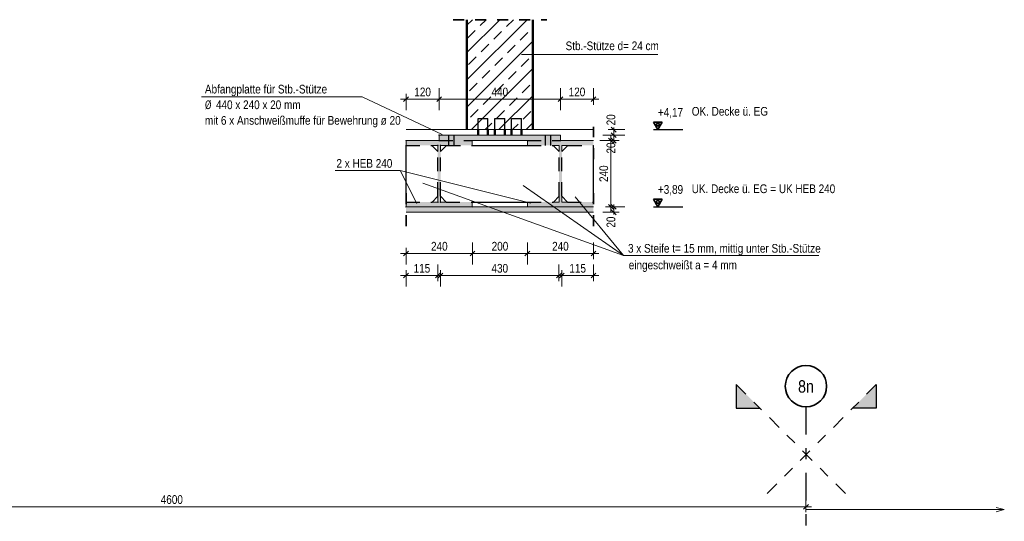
# Model space of a CAD drawing. Header units: millimetres. Extents: x 0 to 34.7, y 0 to 23.8.
# Tile 16 of 22: x 11.9 to 20.8, y 5.4 to 9.9. Entities that reach past the tile are written whole.
import ezdxf
from ezdxf.enums import TextEntityAlignment as Align

# ---------------------------------------------------------------- set-up
doc = ezdxf.new("R2010")
doc.units = ezdxf.units.MM
for name, pattern in [('DASHDOT', [1, 0.5, -0.25, 0, -0.25]), ('DASHDOTX2', [2, 1, -0.5, 0, -0.5]), ('HIDDEN', [0.375, 0.25, -0.125]), ('HIDDENX2', [0.75, 0.5, -0.25])]:
    doc.linetypes.add(name, pattern=pattern)
for name, color, linetype, lineweight in [('Ansichtskanten', 7, 'Continuous', 20), ('Geschnittene Kanten', 7, 'Continuous', 20), ('Schraffur', 7, 'Continuous', 20), ('Verdeckte Kanten', 7, 'Continuous', 20)]:
    doc.layers.add(name, color=color, linetype=linetype, lineweight=lineweight)
doc.styles.add('Arial Narrow', font='ARIALN.TTF')
doc.styles.add('msoutlook', font='msoutlook', dxfattribs={"width": 0.7, "oblique": 1.570796})
doc.dimstyles.new('Arch_Strakon_dimstyle', dxfattribs={"dimtxt": 7.875, "dimasz": 1, "dimexe": 1.25, "dimexo": 0.0625, "dimgap": 1, "dimtad": 0, "dimzin": 12, "dimdsep": 46, "dimtxsty": 'Arial Narrow', "dimblk": 'Arrowhead_Tick', "dimsah": 1, "dimcen": 0, "dimse1": 1, "dimse2": 1, "dimclrd": 6, "dimclrt": 2, "dimazin": 0, "dimtfac": 1, "dimtdec": 4, "dimtmove": 0, "dimatfit": 3, "dimldrblk": 'NONE', "dimfxl": 1, "dimtvp": 1, "dimtolj": 1, "dimtzin": 0, "dimlwd": 13, "dimarcsym": 2})

# ---------------------------------------------------------------- blocks, each defined once
blk = doc.blocks.new('Arrowhead_Tick')
at = {"color": 0, "linetype": 'Continuous', "lineweight": -2, "ltscale": 0.4}
for p, q in [((0, 10), (0, -5)), ((-1, 0), (0, 0)), ((5, 0), (0, 0))]:
    blk.add_line(p, q, dxfattribs=at)
at = {"color": 2, "linetype": 'Continuous', "lineweight": 35, "ltscale": 0.4}
blk.add_line((2.21, 2.21), (-2.21, -2.21), dxfattribs=at)
blk = doc.blocks.new('*D79')
at = {"color": 6, "linetype": 'Continuous', "lineweight": 13}
blk.add_line((15.4164, 7.8234), (15.9991, 7.8234), dxfattribs=at)
at = {"layer": 'Defpoints', "color": 0}
for p in [(15.4064, 8.8473), (16.0091, 8.8048), (16.0091, 7.8234)]:
    blk.add_point(p, dxfattribs=at)
at = {"color": 6, "lineweight": 13, "xscale": 0.01, "yscale": 0.01, "zscale": 0.01}
for p, rotation in [((15.4064, 7.8234), 179.9999999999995), ((16.0091, 7.8234), 359.9999999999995)]:
    blk.add_blockref('Arrowhead_Tick', p, dxfattribs=dict(at, rotation=rotation))
at = {"color": 2, "lineweight": -2, "insert": (15.7078, 7.8886), "char_height": 0.07875, "attachment_point": 5, "style": 'Arial Narrow'}
blk.add_mtext('\\A1;240', dxfattribs=at)
blk = doc.blocks.new('_None')
blk = doc.blocks.new('*D80')
at = {"color": 6, "linetype": 'Continuous', "lineweight": 13}
blk.add_line((16.0191, 7.8234), (16.4961, 7.8234), dxfattribs=at)
at = {"layer": 'Defpoints', "color": 0}
for p in [(16.0091, 8.8048), (16.5061, 8.2473), (16.5061, 7.8234)]:
    blk.add_point(p, dxfattribs=at)
at = {"color": 6, "lineweight": 13, "xscale": 0.01, "yscale": 0.01, "zscale": 0.01, "rotation": 180}
blk.add_blockref('Arrowhead_Tick', (16.0091, 7.8234), dxfattribs=at)
at = {"color": 6, "lineweight": 13, "xscale": 0.01, "yscale": 0.01, "zscale": 0.01}
blk.add_blockref('Arrowhead_Tick', (16.5061, 7.8234), dxfattribs=at)
at = {"color": 2, "lineweight": -2, "insert": (16.2576, 7.8886), "char_height": 0.07875, "attachment_point": 5, "style": 'Arial Narrow'}
blk.add_mtext('\\A1;200', dxfattribs=at)
blk = doc.blocks.new('*D81')
at = {"color": 6, "linetype": 'Continuous', "lineweight": 13}
blk.add_line((16.5161, 7.8234), (17.0953, 7.8234), dxfattribs=at)
at = {"layer": 'Defpoints', "color": 0}
for p in [(16.5061, 8.2473), (17.1053, 8.2473), (17.1053, 7.8234)]:
    blk.add_point(p, dxfattribs=at)
at = {"color": 6, "lineweight": 13, "xscale": 0.01, "yscale": 0.01, "zscale": 0.01, "rotation": 180}
blk.add_blockref('Arrowhead_Tick', (16.5061, 7.8234), dxfattribs=at)
at = {"color": 6, "lineweight": 13, "xscale": 0.01, "yscale": 0.01, "zscale": 0.01}
blk.add_blockref('Arrowhead_Tick', (17.1053, 7.8234), dxfattribs=at)
at = {"color": 2, "lineweight": -2, "insert": (16.8057, 7.8886), "char_height": 0.07875, "attachment_point": 5, "style": 'Arial Narrow'}
blk.add_mtext('\\A1;240', dxfattribs=at)
blk = doc.blocks.new('*D82')
at = {"color": 6, "linetype": 'Continuous', "lineweight": 13}
for p, q in [((17.2892, 8.2573), (17.2892, 8.2673)), ((17.2892, 8.1973), (17.2892, 8.2473)), ((17.2892, 8.1873), (17.2892, 8.1773))]:
    blk.add_line(p, q, dxfattribs=at)
at = {"layer": 'Defpoints', "color": 0}
for p in [(17.1053, 8.2473), (17.2892, 8.2473), (17.1053, 8.1973)]:
    blk.add_point(p, dxfattribs=at)
at = {"color": 6, "lineweight": 13, "xscale": 0.01, "yscale": 0.01, "zscale": 0.01}
for p, rotation in [((17.2892, 8.1973), 90), ((17.2892, 8.2473), 270)]:
    blk.add_blockref('Arrowhead_Tick', p, dxfattribs=dict(at, rotation=rotation))
at = {"color": 2, "lineweight": -2, "insert": (17.2642, 8.1083), "char_height": 0.07875, "attachment_point": 5, "rotation": 90, "style": 'Arial Narrow'}
blk.add_mtext('\\A1;20', dxfattribs=at)
blk = doc.blocks.new('*D83')
at = {"color": 6, "linetype": 'Continuous', "lineweight": 13}
blk.add_line((17.2642, 8.2573), (17.2642, 8.8373), dxfattribs=at)
at = {"layer": 'Defpoints', "color": 0}
for p in [(17.1053, 8.8473), (17.2642, 8.8473), (17.1053, 8.2473)]:
    blk.add_point(p, dxfattribs=at)
at = {"color": 6, "lineweight": 13, "xscale": 0.01, "yscale": 0.01, "zscale": 0.01}
for p, rotation in [((17.2642, 8.8473), 90), ((17.2642, 8.2473), 270)]:
    blk.add_blockref('Arrowhead_Tick', p, dxfattribs=dict(at, rotation=rotation))
at = {"color": 2, "lineweight": -2, "insert": (17.199, 8.5473), "char_height": 0.07875, "attachment_point": 5, "rotation": 90, "style": 'Arial Narrow'}
blk.add_mtext('\\A1;240', dxfattribs=at)
blk = doc.blocks.new('*D84')
at = {"color": 6, "linetype": 'Continuous', "lineweight": 13}
for p, q in [((17.2892, 8.9073), (17.2892, 8.9173)), ((17.2892, 8.8473), (17.2892, 8.8973)), ((17.2892, 8.8373), (17.2892, 8.8273))]:
    blk.add_line(p, q, dxfattribs=at)
at = {"layer": 'Defpoints', "color": 0}
for p in [(16.8064, 8.8973), (17.1053, 8.8473), (17.2892, 8.8973)]:
    blk.add_point(p, dxfattribs=at)
at = {"color": 6, "lineweight": 13, "xscale": 0.01, "yscale": 0.01, "zscale": 0.01}
for p, rotation in [((17.2892, 8.8473), 90), ((17.2892, 8.8973), 270)]:
    blk.add_blockref('Arrowhead_Tick', p, dxfattribs=dict(at, rotation=rotation))
at = {"color": 2, "lineweight": -2, "insert": (17.2642, 8.7806), "char_height": 0.07875, "attachment_point": 5, "rotation": 90, "style": 'Arial Narrow'}
blk.add_mtext('\\A1;20', dxfattribs=at)
blk = doc.blocks.new('*D85')
at = {"color": 6, "linetype": 'Continuous', "lineweight": 13}
for p, q in [((17.2892, 8.9572), (17.2892, 8.9672)), ((17.2892, 8.8973), (17.2892, 8.9472)), ((17.2892, 8.8873), (17.2892, 8.8773))]:
    blk.add_line(p, q, dxfattribs=at)
at = {"layer": 'Defpoints', "color": 0}
for p in [(16.5571, 8.9472), (17.2892, 8.9472), (16.8064, 8.8973)]:
    blk.add_point(p, dxfattribs=at)
at = {"color": 6, "lineweight": 13, "xscale": 0.01, "yscale": 0.01, "zscale": 0.01}
for p, rotation in [((17.2892, 8.8973), 90), ((17.2892, 8.9472), 270)]:
    blk.add_blockref('Arrowhead_Tick', p, dxfattribs=dict(at, rotation=rotation))
at = {"color": 2, "lineweight": -2, "insert": (17.2642, 9.0362), "char_height": 0.07875, "attachment_point": 5, "rotation": 90, "style": 'Arial Narrow'}
blk.add_mtext('\\A1;20', dxfattribs=at)
blk = doc.blocks.new('*D86')
at = {"color": 6, "linetype": 'Continuous', "lineweight": 13}
blk.add_line((15.4164, 9.2234), (15.6964, 9.2234), dxfattribs=at)
at = {"layer": 'Defpoints', "color": 0}
for p in [(15.7064, 9.2234), (15.7064, 8.8473), (15.4064, 8.2473)]:
    blk.add_point(p, dxfattribs=at)
at = {"color": 6, "lineweight": 13, "xscale": 0.01, "yscale": 0.01, "zscale": 0.01}
blk.add_blockref('Arrowhead_Tick', (15.7064, 9.2234), dxfattribs=at)
at = {"color": 6, "lineweight": 13, "xscale": 0.01, "yscale": 0.01, "zscale": 0.01, "rotation": 180}
blk.add_blockref('Arrowhead_Tick', (15.4064, 9.2234), dxfattribs=at)
at = {"color": 2, "lineweight": -2, "insert": (15.5564, 9.2886), "char_height": 0.07875, "attachment_point": 5, "style": 'Arial Narrow'}
blk.add_mtext('\\A1;120', dxfattribs=at)
blk = doc.blocks.new('*D87')
at = {"color": 6, "linetype": 'Continuous', "lineweight": 13}
blk.add_line((16.8164, 9.2234), (17.0953, 9.2234), dxfattribs=at)
at = {"layer": 'Defpoints', "color": 0}
for p in [(17.1053, 9.2234), (16.8064, 8.8473), (17.1053, 8.1973)]:
    blk.add_point(p, dxfattribs=at)
at = {"color": 6, "lineweight": 13, "xscale": 0.01, "yscale": 0.01, "zscale": 0.01}
blk.add_blockref('Arrowhead_Tick', (17.1053, 9.2234), dxfattribs=at)
at = {"color": 6, "lineweight": 13, "xscale": 0.01, "yscale": 0.01, "zscale": 0.01, "rotation": 180}
blk.add_blockref('Arrowhead_Tick', (16.8064, 9.2234), dxfattribs=at)
at = {"color": 2, "lineweight": -2, "insert": (16.9559, 9.2886), "char_height": 0.07875, "attachment_point": 5, "style": 'Arial Narrow'}
blk.add_mtext('\\A1;120', dxfattribs=at)
blk = doc.blocks.new('*D91')
at = {"color": 6, "linetype": 'Continuous', "lineweight": 13}
blk.add_line((15.7289, 7.6234), (16.7828, 7.6234), dxfattribs=at)
at = {"layer": 'Defpoints', "color": 0}
for p in [(15.7189, 8.3448), (16.7928, 8.3448), (16.7928, 7.6234)]:
    blk.add_point(p, dxfattribs=at)
at = {"color": 6, "lineweight": 13, "xscale": 0.01, "yscale": 0.01, "zscale": 0.01}
blk.add_blockref('Arrowhead_Tick', (16.7928, 7.6234), dxfattribs=at)
at = {"color": 6, "lineweight": 13, "xscale": 0.01, "yscale": 0.01, "zscale": 0.01, "rotation": 180}
blk.add_blockref('Arrowhead_Tick', (15.7189, 7.6234), dxfattribs=at)
at = {"color": 2, "lineweight": -2, "insert": (16.2559, 7.6886), "char_height": 0.07875, "attachment_point": 5, "style": 'Arial Narrow'}
blk.add_mtext('\\A1;430', dxfattribs=at)
blk = doc.blocks.new('*D92')
at = {"color": 6, "linetype": 'Continuous', "lineweight": 13}
blk.add_line((15.4164, 7.6234), (15.6839, 7.6234), dxfattribs=at)
at = {"layer": 'Defpoints', "color": 0}
for p in [(15.6939, 8.3448), (15.4064, 8.2898), (15.6939, 7.6234)]:
    blk.add_point(p, dxfattribs=at)
at = {"color": 6, "lineweight": 13, "xscale": 0.01, "yscale": 0.01, "zscale": 0.01}
blk.add_blockref('Arrowhead_Tick', (15.6939, 7.6234), dxfattribs=at)
at = {"color": 6, "lineweight": 13, "xscale": 0.01, "yscale": 0.01, "zscale": 0.01, "rotation": 180}
blk.add_blockref('Arrowhead_Tick', (15.4064, 7.6234), dxfattribs=at)
at = {"color": 2, "lineweight": -2, "insert": (15.5501, 7.6886), "char_height": 0.07875, "attachment_point": 5, "style": 'Arial Narrow'}
blk.add_mtext('\\A1;115', dxfattribs=at)
blk = doc.blocks.new('*D93')
at = {"color": 6, "linetype": 'Continuous', "lineweight": 13}
blk.add_line((16.8286, 7.6234), (17.0953, 7.6234), dxfattribs=at)
at = {"layer": 'Defpoints', "color": 0}
for p in [(16.8186, 8.2898), (17.1053, 8.2898), (17.1053, 7.6234)]:
    blk.add_point(p, dxfattribs=at)
at = {"color": 6, "lineweight": 13, "xscale": 0.01, "yscale": 0.01, "zscale": 0.01}
blk.add_blockref('Arrowhead_Tick', (17.1053, 7.6234), dxfattribs=at)
at = {"color": 6, "lineweight": 13, "xscale": 0.01, "yscale": 0.01, "zscale": 0.01, "rotation": 180}
blk.add_blockref('Arrowhead_Tick', (16.8186, 7.6234), dxfattribs=at)
at = {"color": 2, "lineweight": -2, "insert": (16.962, 7.6886), "char_height": 0.07875, "attachment_point": 5, "style": 'Arial Narrow'}
blk.add_mtext('\\A1;115', dxfattribs=at)
blk = doc.blocks.new('*D94')
at = {"color": 6, "linetype": 'Continuous', "lineweight": 13}
blk.add_line((15.7164, 9.2234), (16.7964, 9.2234), dxfattribs=at)
at = {"layer": 'Defpoints', "color": 0}
for p in [(16.8064, 9.2234), (15.7064, 8.8973), (16.8064, 8.8973)]:
    blk.add_point(p, dxfattribs=at)
at = {"color": 6, "lineweight": 13, "xscale": 0.01, "yscale": 0.01, "zscale": 0.01}
blk.add_blockref('Arrowhead_Tick', (16.8064, 9.2234), dxfattribs=at)
at = {"color": 6, "lineweight": 13, "xscale": 0.01, "yscale": 0.01, "zscale": 0.01, "rotation": 180}
blk.add_blockref('Arrowhead_Tick', (15.7064, 9.2234), dxfattribs=at)
at = {"color": 2, "lineweight": -2, "insert": (16.2564, 9.2886), "char_height": 0.07875, "attachment_point": 5, "style": 'Arial Narrow'}
blk.add_mtext('\\A1;440', dxfattribs=at)
blk = doc.blocks.new('*D143')
at = {"color": 6, "linetype": 'Continuous', "lineweight": 13}
blk.add_line((7.5423, 5.525), (19.0223, 5.525), dxfattribs=at)
at = {"layer": 'Defpoints', "color": 0}
for p in [(19.0323, 6.4318), (7.5323, 5.7664), (19.0323, 5.525)]:
    blk.add_point(p, dxfattribs=at)
at = {"color": 6, "lineweight": 13, "xscale": 0.01, "yscale": 0.01, "zscale": 0.01}
blk.add_blockref('Arrowhead_Tick', (19.0323, 5.525), dxfattribs=at)
at = {"color": 6, "lineweight": 13, "xscale": 0.01, "yscale": 0.01, "zscale": 0.01, "rotation": 180}
blk.add_blockref('Arrowhead_Tick', (7.5323, 5.525), dxfattribs=at)
at = {"color": 2, "lineweight": 35, "insert": (13.2823, 5.5902), "char_height": 0.07875, "attachment_point": 5, "style": 'Arial Narrow'}
blk.add_mtext('\\A1;4600', dxfattribs=at)
blk = doc.blocks.new('*D185')
at = {"color": 6, "linetype": 'Continuous', "lineweight": 13}
blk.add_line((7.5423, 3.825), (19.0223, 3.825), dxfattribs=at)
at = {"layer": 'Defpoints', "color": 0}
for p in [(19.0323, 6.4318), (7.5323, 5.7664), (19.0323, 3.825)]:
    blk.add_point(p, dxfattribs=at)
at = {"color": 6, "lineweight": 13, "xscale": 0.01, "yscale": 0.01, "zscale": 0.01, "rotation": 180}
blk.add_blockref('Arrowhead_Tick', (7.5323, 3.825), dxfattribs=at)
at = {"color": 6, "lineweight": 13, "xscale": 0.01, "yscale": 0.01, "zscale": 0.01}
blk.add_blockref('Arrowhead_Tick', (19.0323, 3.825), dxfattribs=at)
at = {"color": 2, "lineweight": 35, "insert": (13.2823, 3.8902), "char_height": 0.07875, "attachment_point": 5, "style": 'Arial Narrow'}
blk.add_mtext('\\A1;4600', dxfattribs=at)

msp = doc.modelspace()

# ---------------------------------------------------------------- hatches: boundary and pattern name
at = {"lineweight": 25, "true_color": 0xcccccc}
for points in [[(18.3999931, 6.4191778), (18.6151998, 6.4191778), (18.3999931, 6.6343845)], [(19.4544587, 6.4191778), (19.6696654, 6.4191778), (19.6696654, 6.6343845)]]:
    msp.add_hatch(color=254, dxfattribs=at).paths.add_polyline_path(points)
at = {"layer": 'Schraffur', "lineweight": 13}
h = msp.add_hatch(dxfattribs=at)
h.set_pattern_fill('bB', color=6, scale=0.01, angle=45, style=0, pattern_type=2)
h.set_pattern_definition([(45, (0, 0), (-0.1237437, 0.1237437), [0.1, -0.0625]), (45, (-0.06187, 0.06187), (-0.1237437, 0.1237437), [])])
h.paths.add_polyline_path([(15.9578155, 8.9472442), (16.5563338, 8.9472442), (16.5563338, 9.9449873), (15.9578155, 9.9449873)])
at = {"layer": 'Schraffur', "lineweight": 13, "true_color": 0x4682b4}
for points in [[(15.4063735, 8.2472621), (16.0063735, 8.2472621), (16.0063735, 8.2897621), (15.7188735, 8.2897621), (15.7188735, 8.8047621), (16.0063735, 8.8047621), (16.0063735, 8.8472621), (15.4063735, 8.8472621), (15.4063735, 8.8047621), (15.6938735, 8.8047621), (15.6938735, 8.2897621), (15.4063735, 8.2897621)], [(15.7063735, 8.8472621), (16.8063735, 8.8472621), (16.8063735, 8.8972621), (15.7063735, 8.8972621)], [(16.5061348, 8.2472621), (17.1053477, 8.2472621), (17.1053466, 8.2897621), (16.8186348, 8.2897621), (16.8186348, 8.8047621), (17.1053466, 8.8047621), (17.1053477, 8.8472621), (16.5061348, 8.8472621), (16.5061348, 8.8047621), (16.7936348, 8.8047621), (16.7936348, 8.2897621), (16.5061348, 8.2897621)]]:
    msp.add_hatch(color=145, dxfattribs=at).paths.add_polyline_path(points)
at = {"layer": 'Schraffur', "lineweight": 13, "true_color": 0xe0ddbe}
msp.add_hatch(color=254, dxfattribs=at).paths.add_polyline_path([(15.4063724, 8.1972621), (17.1053477, 8.1972621), (17.1053477, 8.2472621), (15.4063735, 8.2472621)])

# ---------------------------------------------------------------- linework, layer by layer
at = {"color": 2, "linetype": 'HIDDEN', "lineweight": 35, "ltscale": 0.25}
for p, q in [((15.8320747, 9.9449873), (16.6820746, 9.9449873)), ((17.1053466, 8.6797621), (17.1053466, 8.9722621)), ((17.1053466, 8.0722621), (17.1053466, 8.4147621)), ((15.4063544, 8.0722621), (15.4063544, 8.3722621))]:
    msp.add_line(p, q, dxfattribs=at)
at = {"color": 5, "linetype": 'Continuous', "lineweight": 18}
for p, q in [((17.6880922, 9.6304183), (16.4541849, 9.6304183)), ((13.5502871, 9.2452798), (15.0078093, 9.2452798)), ((15.0078093, 9.2452798), (15.7326023, 8.9044226)), ((15.4063735, 8.9472621), (17.1053466, 8.9472621)), ((14.7647591, 8.5752499), (15.3541838, 8.5752499)), ((15.3541838, 8.5752499), (15.5046798, 8.2763109)), ((15.3541838, 8.5752499), (16.5387429, 8.2789967)), ((17.377818, 7.8051602), (15.5575159, 8.4605363)), ((17.377818, 7.8051602), (16.4684649, 8.441715)), ((17.377818, 7.8051602), (16.9389964, 8.3363159)), ((19.1491853, 7.8051602), (17.377818, 7.8051602))]:
    msp.add_line(p, q, dxfattribs=at)
at = {"color": 3, "linetype": 'HIDDENX2', "lineweight": 25, "ltscale": 0.25}
for p, q in [((16.0605871, 9.0472621), (16.0617264, 9.0472621)), ((16.0605871, 8.9472442), (16.0605871, 9.0472621)), ((16.0617264, 9.0472621), (16.0694253, 9.0472621)), ((16.0694253, 9.0472621), (16.0825116, 9.0472621)), ((16.0825116, 9.0472621), (16.0989931, 9.0472621)), ((16.0989931, 9.0472621), (16.1163606, 9.0472621)), ((16.1163606, 9.0472621), (16.1319701, 9.0472621)), ((16.1319701, 9.0472621), (16.1434451, 9.0472621)), ((16.1434451, 9.0472621), (16.1490388, 9.0472621)), ((16.1490388, 8.9472442), (16.1490388, 9.0472621)), ((16.2117552, 9.0472621), (16.2151498, 9.0472621)), ((16.2117552, 8.9472442), (16.2117552, 9.0472621)), ((16.2151498, 9.0472621), (16.2248185, 9.0472621)), ((16.2248185, 9.0472621), (16.2392896, 9.0472621)), ((16.2392896, 9.0472621), (16.2563598, 9.0472621)), ((16.2563598, 9.0472621), (16.2734304, 9.0472621)), ((16.2734304, 9.0472621), (16.2879025, 9.0472621)), ((16.2879025, 9.0472621), (16.297573, 9.0472621)), ((16.297573, 9.0472621), (16.3009695, 9.0472621)), ((16.3009695, 8.9472442), (16.3009695, 9.0472621)), ((16.3636967, 9.0472621), (16.3692922, 9.0472621)), ((16.3636967, 8.9472442), (16.3636967, 9.0472621)), ((16.3692922, 9.0472621), (16.3807688, 9.0472621)), ((16.3807688, 9.0472621), (16.3963791, 9.0472621)), ((16.3963791, 9.0472621), (16.4137468, 9.0472621)), ((16.4137468, 9.0472621), (16.4302276, 9.0472621)), ((16.4302276, 9.0472621), (16.4433126, 9.0472621)), ((16.4433126, 9.0472621), (16.4510097, 9.0472621)), ((16.4510097, 9.0472621), (16.452147, 9.0472621)), ((16.452147, 8.9472442), (16.452147, 9.0472621))]:
    msp.add_line(p, q, dxfattribs=at)
at = {"color": 4, "linetype": 'Continuous', "lineweight": 50}
for p, q in [((16.0605871, 8.8972621), (16.0605871, 8.9472442)), ((16.1490388, 8.8972621), (16.1490388, 8.9472442)), ((16.2117552, 8.8972621), (16.2117552, 8.9472442)), ((16.3009695, 8.8972621), (16.3009695, 8.9472442)), ((16.3636967, 8.8972621), (16.3636967, 8.9472442)), ((16.452147, 8.8972621), (16.452147, 8.9472442))]:
    msp.add_line(p, q, dxfattribs=at)
at = {"color": 2, "linetype": 'Continuous', "lineweight": 35, "ltscale": 0.4}
for p, q in [((17.7285617, 9.0154596), (17.6498117, 9.0154596)), ((17.6498117, 9.0154596), (17.6891867, 8.9472621)), ((17.6891867, 9.0154596), (17.6694992, 8.9813609)), ((17.6694992, 8.9813609), (17.7088742, 8.9813609)), ((17.6891867, 8.9472621), (17.7285617, 9.0154596)), ((17.7088742, 8.9813609), (17.6891867, 9.0154596)), ((17.7285617, 8.3154596), (17.6498117, 8.3154596)), ((17.6498117, 8.3154596), (17.6891867, 8.2472621)), ((17.6891867, 8.3154596), (17.6694992, 8.2813609)), ((17.6891867, 8.2472621), (17.7285617, 8.3154596)), ((17.7088742, 8.2813609), (17.6891867, 8.3154596)), ((17.6694992, 8.2813609), (17.7088742, 8.2813609))]:
    msp.add_line(p, q, dxfattribs=at)
at = {"color": 3, "linetype": 'Continuous', "lineweight": 25, "ltscale": 0.4}
for p, q in [((17.6498117, 8.9472621), (17.9144117, 8.9472621)), ((17.6498117, 8.2472621), (17.9144117, 8.2472621))]:
    msp.add_line(p, q, dxfattribs=at)
at = {"color": 3, "linetype": 'DASHDOT', "lineweight": 25, "ltscale": 0.25}
for p, q in [((18.3999931, 6.6343845), (19.4555673, 5.5788103)), ((19.6696654, 6.6343845), (18.6519245, 5.6166437))]:
    msp.add_line(p, q, dxfattribs=at)
at = {"color": 3, "linetype": 'Continuous', "lineweight": 25}
for p, q in [((18.3999931, 6.6343845), (18.3999931, 6.4191778)), ((19.6696654, 6.6343845), (19.6696654, 6.4191778)), ((18.3999931, 6.4191778), (18.6151998, 6.4191778)), ((19.6696654, 6.4191778), (19.4544587, 6.4191778))]:
    msp.add_line(p, q, dxfattribs=at)
at = {"color": 3, "linetype": 'DASHDOTX2', "lineweight": 25, "ltscale": 0.25}
msp.add_line((19.0323292, 6.4317987), (19.0323292, 0.7330207), dxfattribs=at)
at = {"color": 6, "linetype": 'Continuous', "lineweight": 13}
for p, q in [((19.0323292, 5.5), (20.8305845, 5.5)), ((20.7555845, 5.5200962), (20.8305845, 5.5)), ((20.8305845, 5.5), (20.7555845, 5.4799038))]:
    msp.add_line(p, q, dxfattribs=at)
at = {"color": 9, "linetype": 'Continuous', "lineweight": 0}
for centre in [(15.4063735, 8.8472621), (15.7063735, 8.8972621), (15.7063735, 8.8472621), (16.0063735, 8.8472621), (16.8063735, 8.8472621), (15.4063735, 8.8047621), (15.6938735, 8.8047621), (15.7188735, 8.8047621), (16.0063735, 8.8047621), (16.7928466, 8.3447621), (15.4063735, 8.2897621), (15.4063735, 8.2472621), (15.6938735, 8.2897621), (15.7188735, 8.2897621), (16.0063735, 8.2897621), (16.0063735, 8.2472621)]:
    msp.add_circle(centre, 0.002775, dxfattribs=at)
at = {"color": 2, "linetype": 'Continuous', "lineweight": 35}
msp.add_circle((19.0323292, 6.6192987), 0.1875, dxfattribs=at)
at = {"layer": 'Ansichtskanten', "color": 4, "linetype": 'Continuous', "lineweight": 50}
for p, q in [((15.9570747, 8.9472442), (15.9570747, 9.9449873)), ((16.5570746, 8.9472442), (16.5570746, 9.9449873)), ((15.9570747, 8.9472442), (15.9578155, 8.9472442)), ((16.5563338, 8.9472442), (16.5570746, 8.9472442))]:
    msp.add_line(p, q, dxfattribs=at)
at = {"layer": 'Ansichtskanten', "color": 3, "linetype": 'Continuous', "lineweight": 25}
for p, q in [((15.4063544, 8.2897621), (15.4063544, 8.8047621)), ((15.6938724, 8.7497611), (15.6388724, 8.8047611)), ((15.7188714, 8.7497621), (15.7738724, 8.8047632)), ((16.0063544, 8.8047621), (16.5061348, 8.8047621)), ((16.7935406, 8.7500481), (16.7388276, 8.8047611)), ((16.8185443, 8.7494732), (16.8738344, 8.8047632)), ((17.1053466, 8.2897621), (17.1053466, 8.8047621)), ((15.6424805, 8.2897621), (15.6938724, 8.3447632)), ((15.7188714, 8.3447621), (15.7188735, 8.3447621)), ((15.7188725, 8.3447632), (15.7702644, 8.2897621)), ((16.7424041, 8.2897621), (16.7935406, 8.3444899)), ((16.8185443, 8.3450374), (16.8185465, 8.3450374)), ((16.8185455, 8.3450384), (16.8701945, 8.2897621)), ((16.0063544, 8.2897621), (16.5061348, 8.2897621))]:
    msp.add_line(p, q, dxfattribs=at)
at = {"layer": 'Geschnittene Kanten', "color": 5, "linetype": 'Continuous', "lineweight": 18}
for p, q in [((15.9578155, 8.9472442), (15.9578155, 9.9449873)), ((16.5563338, 8.9472442), (16.5563338, 9.9449873)), ((15.9578155, 8.9472442), (16.5563338, 8.9472442)), ((15.4063544, 8.8472621), (15.7063551, 8.8472621)), ((15.4063544, 8.8047621), (15.4063544, 8.8472621)), ((15.7063551, 8.8972621), (16.8063735, 8.8972621)), ((15.7063551, 8.8472621), (15.7063551, 8.8972621)), ((16.0063544, 8.8472621), (16.5061348, 8.8472621)), ((16.0063544, 8.8047621), (16.0063544, 8.8472621)), ((16.5061348, 8.8047621), (16.5061348, 8.8472621)), ((16.8063551, 8.8472621), (16.8063551, 8.8972621)), ((16.8063551, 8.8472621), (17.1053477, 8.8472621)), ((15.6388713, 8.8047621), (15.6938544, 8.8047621)), ((15.6938544, 8.7497621), (15.6938544, 8.8047621)), ((15.7188544, 8.8047621), (15.7738714, 8.8047621)), ((15.7188544, 8.7497621), (15.7188544, 8.8047621)), ((16.7388266, 8.8047621), (16.7936348, 8.8047621)), ((16.7935395, 8.7500491), (16.7935395, 8.8047621)), ((16.8185443, 8.7494732), (16.8185443, 8.8047621)), ((16.8186348, 8.8047621), (16.8738333, 8.8047621)), ((15.6938544, 8.2897621), (15.6938544, 8.3447621)), ((15.7188544, 8.2897621), (15.7188544, 8.3447621)), ((16.7935395, 8.2897621), (16.7935395, 8.3444888)), ((16.8185443, 8.2897621), (16.8185443, 8.3450374)), ((15.4063544, 8.2472621), (15.4063544, 8.2897621)), ((15.4063544, 8.2472621), (16.0063544, 8.2472621)), ((15.6424805, 8.2897621), (15.6938544, 8.2897621)), ((15.7188544, 8.2897621), (15.7702622, 8.2897621)), ((16.0063544, 8.2472621), (16.0063544, 8.2897621)), ((16.0063544, 8.2472621), (16.5061348, 8.2472621)), ((16.5061348, 8.2472621), (16.5061348, 8.2897621)), ((16.5061348, 8.2472621), (17.1053477, 8.2472621)), ((16.7424041, 8.2897621), (16.7936348, 8.2897621)), ((16.8186348, 8.2897621), (16.8701924, 8.2897621)), ((15.4063724, 8.1972621), (17.1053477, 8.1972621))]:
    msp.add_line(p, q, dxfattribs=at)
at = {"layer": 'Verdeckte Kanten', "color": 3, "linetype": 'HIDDENX2', "lineweight": 25, "ltscale": 0.25}
for p, q in [((15.7063551, 8.8472621), (16.0063544, 8.8472621)), ((15.793866, 8.8472621), (15.793866, 8.8972621)), ((15.793866, 8.8047621), (15.793866, 8.8472621)), ((15.8434387, 8.8472621), (15.8434387, 8.8972621)), ((15.8434387, 8.8047621), (15.8434387, 8.8472621)), ((16.5061348, 8.8472621), (16.8063551, 8.8472621)), ((16.6692942, 8.8472621), (16.6692942, 8.8972621)), ((16.6692942, 8.8047621), (16.6692942, 8.8472621)), ((16.718866, 8.8472621), (16.718866, 8.8972621)), ((16.718866, 8.8047621), (16.718866, 8.8472621)), ((15.4063544, 8.8047621), (15.6388713, 8.8047621)), ((15.6938544, 8.3447621), (15.6938544, 8.7497621)), ((15.7188544, 8.3447621), (15.7188544, 8.7497621)), ((15.7188714, 8.7497621), (15.7188735, 8.7497621)), ((15.7738714, 8.8047621), (16.0063544, 8.8047621)), ((16.5061348, 8.8047621), (16.7388266, 8.8047621)), ((16.7935395, 8.3444888), (16.7935395, 8.7500491)), ((16.7935395, 8.7500491), (16.7935417, 8.7500491)), ((16.8185443, 8.3450374), (16.8185443, 8.7494732)), ((16.8185443, 8.7494732), (16.8185465, 8.7494732)), ((16.8738333, 8.8047621), (17.1053466, 8.8047621)), ((17.1053466, 8.8047621), (17.1053477, 8.8047621)), ((16.7935395, 8.3444888), (16.7935417, 8.3444888)), ((15.4063544, 8.2897621), (15.6424805, 8.2897621)), ((15.7702622, 8.2897621), (16.0063544, 8.2897621)), ((16.5061348, 8.2897621), (16.7424041, 8.2897621)), ((16.8701924, 8.2897621), (17.1053466, 8.2897621)), ((17.1053466, 8.2897621), (17.1053477, 8.2897621))]:
    msp.add_line(p, q, dxfattribs=at)

# ---------------------------------------------------------------- texts
at = {"color": 2, "lineweight": 35, "style": 'Arial Narrow'}
for s, p in [('Stb.-Stütze d= 24 cm', (16.8528319, 9.6683847)), ('Abfangplatte für Stb.-Stütze', (13.5823319, 9.2753805)), ('    440 x 240 x 20 mm', (13.5823319, 9.1336305)), ('OK. Decke ü. EG', (17.9965096, 9.0742292)), ('mit 6 x Anschweißmuffe für Bewehrung ø 20', (13.5823319, 8.9918805)), ('2 x HEB 240', (14.7752845, 8.6015635)), ('UK. Decke ü. EG = UK HEB 240', (17.9965096, 8.3714218)), ('3 x Steife t= 15 mm, mittig unter Stb.-Stütze', (17.4184802, 7.8309547)), ('eingeschweißt a = 4 mm', (17.4254942, 7.6797877))]:
    msp.add_text(s, height=0.07875, dxfattribs=at).set_placement(p)
at = {"color": 2, "lineweight": 35, "style": 'msoutlook', "oblique": 1.57079633, "width": 0.7}
msp.add_text('Ø', height=0.07875, dxfattribs=at).set_placement((13.5823319, 9.1336305))
at = {"color": 4, "lineweight": 50, "style": 'Arial Narrow'}
msp.add_text('8n', height=0.1125, dxfattribs=at).set_placement((19.0323292, 6.6172301), align=Align.MIDDLE_CENTER)
at = {"color": 2, "lineweight": 35, "char_height": 0.07875, "attachment_point": 1, "line_spacing_factor": 0.9, "style": 'Arial Narrow'}
for s, insert in [(' +4,17', (17.6647742, 9.1441371)), (' +3,89', (17.6647742, 8.4441371))]:
    msp.add_mtext(s, dxfattribs=dict(at, insert=insert))

# ---------------------------------------------------------------- dimensions: what is measured, and where the dimension line sits
at = {"lineweight": -2}
for base, p1, p2, text, picture, middle in [((15.7063735, 9.223398), (15.4063544, 8.2472621), (15.7063735, 8.8472621), '120', '*D86', (15.556364, 9.223398)), ((16.8063551, 9.223398), (15.7063735, 8.8972621), (16.8063551, 8.8972621), '440', '*D94', (16.2563643, 9.223398)), ((17.1053477, 9.223398), (16.8063735, 8.8472621), (17.1053477, 8.1972621), '120', '*D87', (16.9558606, 9.223398)), ((16.0091485, 7.823398), (15.4063544, 8.8472621), (16.0091485, 8.8047621), '240', '*D79', (15.7077515, 7.823398)), ((16.5061348, 7.823398), (16.0091485, 8.8047621), (16.5061348, 8.2472621), '200', '*D80', (16.2576416, 7.823398)), ((15.6938544, 7.623398), (15.4063735, 8.2897621), (15.6938544, 8.3447621), '115', '*D92', (15.550114, 7.623398)), ((16.7928466, 7.623398), (15.7188735, 8.3447621), (16.7928466, 8.3447621), '430', '*D91', (16.2558601, 7.623398)), ((17.1053477, 7.823398), (16.5061348, 8.2472621), (17.1053477, 8.2472621), '240', '*D81', (16.8057412, 7.823398)), ((17.1053466, 7.623398), (16.8186348, 8.2897621), (17.1053466, 8.2897621), '115', '*D93', (16.9619907, 7.623398))]:
    dim = msp.add_linear_dim(base=base, p1=p1, p2=p2, text=text, dimstyle='Arch_Strakon_dimstyle', override={"dimscale": 0.01, "dimtxt": 7.875, "dimasz": 1, "dimgap": 2.5, "dimtad": 1, "dimjust": 0, "dimtih": 0, "dimtoh": 0, "dimdec": 5, "dimdsep": 46, "dimtxsty": 'Arial Narrow', "dimclrd": 6, "dimclrt": 2, "dimtix": 1, "dimtofl": 255, "dimtmove": 0, "dimatfit": 2, "dimfxl": 0, "dimfxlon": 0, "dimtvp": 31.746032, "dimlwd": 13}, dxfattribs=at)
    dim.commit()
    dim.dimension.update_dxf_attribs({"geometry": picture, "text_midpoint": middle, "dimtype": 160})
for base, p1, p2, text, override, picture, middle in [((17.2891867, 8.9472442), (16.8063551, 8.8972621), (16.5570746, 8.9472442), '20', {"dimscale": 0.01, "dimtxt": 7.875, "dimasz": 1, "dimgap": 2.5, "dimtad": 1, "dimjust": 4, "dimtih": 0, "dimtoh": 0, "dimdec": 5, "dimdsep": 46, "dimtxsty": 'Arial Narrow', "dimclrd": 6, "dimclrt": 2, "dimtix": 0, "dimtofl": 255, "dimtmove": 2, "dimatfit": 2, "dimfxl": 0, "dimfxlon": 0, "dimtvp": 31.746032, "dimlwd": 13}, '*D85', (17.2641867, 9.0362317)), ((17.2891867, 8.8972621), (17.1053477, 8.8472621), (16.8063551, 8.8972621), '20', {"dimscale": 0.01, "dimtxt": 7.875, "dimasz": 1, "dimgap": 2.5, "dimtad": 0, "dimjust": 0, "dimtih": 0, "dimtoh": 0, "dimdec": 5, "dimdsep": 46, "dimtxsty": 'Arial Narrow', "dimclrd": 6, "dimclrt": 2, "dimtix": 0, "dimtofl": 255, "dimtmove": 2, "dimatfit": 2, "dimfxl": 0, "dimfxlon": 0, "dimtvp": 31.746032, "dimlwd": 13}, '*D84', (17.2641867, 8.7805561)), ((17.2641867, 8.8472621), (17.1053477, 8.2472621), (17.1053477, 8.8472621), '240', {"dimscale": 0.01, "dimtxt": 7.875, "dimasz": 1, "dimgap": 2.5, "dimtad": 1, "dimjust": 0, "dimtih": 0, "dimtoh": 0, "dimdec": 5, "dimdsep": 46, "dimtxsty": 'Arial Narrow', "dimclrd": 6, "dimclrt": 2, "dimtix": 1, "dimtofl": 255, "dimtmove": 0, "dimatfit": 2, "dimfxl": 0, "dimfxlon": 0, "dimtvp": 31.746032, "dimlwd": 13}, '*D83', (17.2641867, 8.5472621)), ((17.2891867, 8.2472621), (17.1053477, 8.1972621), (17.1053477, 8.2472621), '20', {"dimscale": 0.01, "dimtxt": 7.875, "dimasz": 1, "dimgap": 2.5, "dimtad": 1, "dimjust": 0, "dimtih": 0, "dimtoh": 0, "dimdec": 5, "dimdsep": 46, "dimtxsty": 'Arial Narrow', "dimclrd": 6, "dimclrt": 2, "dimtix": 0, "dimtofl": 255, "dimtmove": 2, "dimatfit": 2, "dimfxl": 0, "dimfxlon": 0, "dimtvp": 31.746032, "dimlwd": 13}, '*D82', (17.2641867, 8.1082746))]:
    dim = msp.add_linear_dim(base=base, p1=p1, p2=p2, angle=90, text=text, dimstyle='Arch_Strakon_dimstyle', override=override, dxfattribs=at)
    dim.commit()
    dim.dimension.update_dxf_attribs({"geometry": picture, "text_midpoint": middle, "dimtype": 160})
at = {"lineweight": 35}
for base, override, picture, middle in [((19.0323292, 5.525), {"dimscale": 0.01, "dimtxt": 7.875, "dimasz": 1, "dimgap": 2.5, "dimtad": 1, "dimjust": 0, "dimtih": 0, "dimtoh": 0, "dimdec": 3, "dimdsep": 46, "dimtxsty": 'Arial Narrow', "dimclrd": 6, "dimclrt": 2, "dimtix": 1, "dimtofl": 255, "dimtmove": 0, "dimatfit": 2, "dimfxl": 0, "dimfxlon": 0, "dimtvp": 31.746032, "dimlwd": 13}, '*D143', (13.2823222, 5.525)), ((19.0323292, 3.825), {"dimscale": 0.01, "dimtxt": 7.875, "dimasz": 1, "dimgap": 2.5, "dimtad": 1, "dimjust": 0, "dimtih": 0, "dimtoh": 0, "dimdec": 2, "dimdsep": 46, "dimtxsty": 'Arial Narrow', "dimclrd": 6, "dimclrt": 2, "dimtix": 1, "dimtofl": 255, "dimtmove": 0, "dimatfit": 2, "dimfxl": 0, "dimfxlon": 0, "dimtvp": 31.746032, "dimlwd": 13}, '*D185', (13.2823222, 3.825))]:
    dim = msp.add_linear_dim(base=base, p1=(7.5323152, 5.7663997), p2=(19.0323292, 6.4317987), text='4600', dimstyle='Arch_Strakon_dimstyle', override=override, dxfattribs=at)
    dim.commit()
    dim.dimension.update_dxf_attribs({"geometry": picture, "text_midpoint": middle, "dimtype": 160})

doc.saveas('drawing.dxf')
